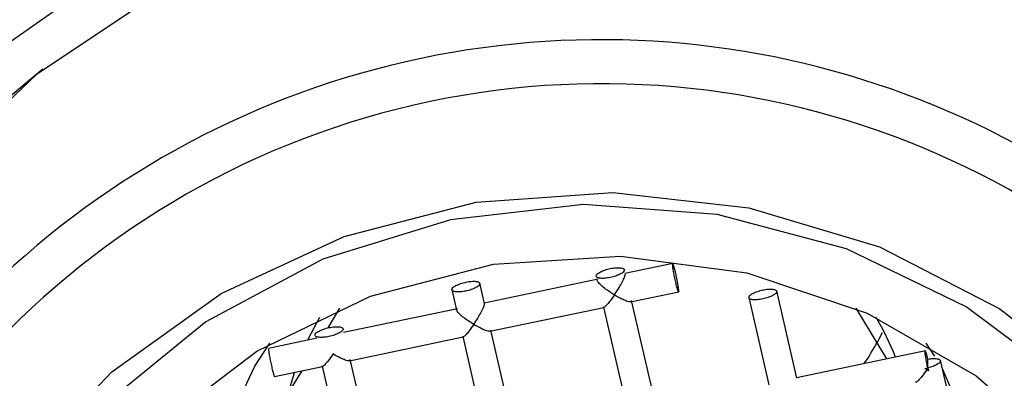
# Model space of a CAD drawing. Header units: millimetres. Extents: x 3953.184 to 3953.232, y 1838.635 to 1838.75.
# Tile 5 of 8: x 3953.2 to 3953.214, y 1838.691 to 1838.696. Entities that reach past the tile are written whole.
import ezdxf

# ---------------------------------------------------------------- set-up
doc = ezdxf.new("R2010")
doc.units = ezdxf.units.MM
doc.layers.add('SANINDUSA', color=3, linetype='Continuous')

msp = doc.modelspace()

# ---------------------------------------------------------------- linework, layer by layer
at = {"layer": 'SANINDUSA'}
for p, q in [((3953.208969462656, 1838.692447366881), (3953.208299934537, 1838.692306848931)), ((3953.207929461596, 1838.692229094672), (3953.206346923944, 1838.69189695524)), ((3953.206354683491, 1838.691892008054), (3953.206289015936, 1838.692175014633)), ((3953.205899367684, 1838.692084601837), (3953.205965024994, 1838.691801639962)), ((3953.208382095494, 1838.6919153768), (3953.209051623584, 1838.692055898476)), ((3953.210020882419, 1838.691975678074), (3953.210302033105, 1838.690764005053)), ((3953.210691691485, 1838.69085436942), (3953.210410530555, 1838.69206609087)), ((3953.204180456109, 1838.691553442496), (3953.204345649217, 1838.691825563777)), ((3953.205976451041, 1838.691819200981), (3953.20439370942, 1838.69148702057)), ((3953.206429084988, 1838.691505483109), (3953.208011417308, 1838.691837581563)), ((3953.20800365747, 1838.691842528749), (3953.208349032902, 1838.690354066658)), ((3953.208738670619, 1838.690444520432), (3953.20839330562, 1838.691932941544)), ((3953.211507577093, 1838.691825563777), (3953.21193477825, 1838.691121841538)), ((3953.204023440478, 1838.691409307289), (3953.203353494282, 1838.691268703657)), ((3953.204476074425, 1838.691095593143), (3953.206058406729, 1838.691427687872)), ((3953.20605064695, 1838.691432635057), (3953.206396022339, 1838.689944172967)), ((3953.206785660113, 1838.690034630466), (3953.206440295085, 1838.691523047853)), ((3953.212479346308, 1838.691339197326), (3953.212599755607, 1838.691162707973)), ((3953.212476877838, 1838.691235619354), (3953.210683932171, 1838.690859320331)), ((3953.203435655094, 1838.690877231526), (3953.204105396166, 1838.69101779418)), ((3953.204097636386, 1838.691022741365), (3953.204443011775, 1838.689534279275)), ((3953.204832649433, 1838.689624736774), (3953.204487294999, 1838.691113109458)), ((3953.212467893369, 1838.690988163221), (3953.212508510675, 1838.690996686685)), ((3953.212492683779, 1838.690972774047), (3953.212508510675, 1838.690996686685)), ((3953.212508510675, 1838.690996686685), (3953.212508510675, 1838.691119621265)), ((3953.212508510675, 1838.690996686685), (3953.212517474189, 1838.690958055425)), ((3953.213075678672, 1838.689406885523), (3953.212681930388, 1838.691103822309)), ((3953.203624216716, 1838.690637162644), (3953.203818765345, 1838.690957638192)), ((3953.212492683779, 1838.690972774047), (3953.212467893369, 1838.690988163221)), ((3953.212517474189, 1838.690958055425), (3953.212492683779, 1838.690972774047))]:
    msp.add_line(p, q, dxfattribs=at)
at = {"layer": 'SANINDUSA', "flags": 128}
for points in [[(3953.195176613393, 1838.686241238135), (3953.195360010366, 1838.688290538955), (3953.195904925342, 1838.69028088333), (3953.19679568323, 1838.692155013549), (3953.198006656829, 1838.693859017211), (3953.199503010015, 1838.695343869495), (3953.201241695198, 1838.696566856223), (3953.203172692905, 1838.697492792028), (3953.205240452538, 1838.69809504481), (3953.207385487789, 1838.698356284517), (3953.209546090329, 1838.698268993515), (3953.211660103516, 1838.697835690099), (3953.213666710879, 1838.697068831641), (3953.215508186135, 1838.695990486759), (3953.217131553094, 1838.694631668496), (3953.218490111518, 1838.693031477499), (3953.219544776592, 1838.691235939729), (3953.22026520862, 1838.689296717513), (3953.220630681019, 1838.687269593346), (3953.220630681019, 1838.685212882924), (3953.22026520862, 1838.683185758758), (3953.219560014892, 1838.681278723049)], [(3953.219922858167, 1838.684565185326), (3953.220051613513, 1838.686241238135), (3953.219867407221, 1838.688243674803), (3953.219320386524, 1838.690185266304), (3953.218427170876, 1838.692007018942), (3953.217214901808, 1838.693653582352), (3953.215720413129, 1838.695074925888), (3953.213989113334, 1838.696227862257), (3953.212073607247, 1838.697077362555), (3953.210032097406, 1838.697597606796), (3953.207926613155, 1838.697772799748), (3953.205821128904, 1838.697597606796), (3953.203779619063, 1838.697077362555), (3953.201864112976, 1838.696227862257), (3953.200132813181, 1838.695074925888), (3953.198638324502, 1838.693653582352), (3953.197426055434, 1838.692007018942), (3953.196532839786, 1838.690185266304), (3953.195985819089, 1838.688243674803), (3953.195801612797, 1838.686241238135), (3953.195801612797, 1838.686241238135)], [(3953.198918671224, 1838.688053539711), (3953.199903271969, 1838.689600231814), (3953.201177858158, 1838.69094175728), (3953.202696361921, 1838.692029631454), (3953.204403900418, 1838.692824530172), (3953.206238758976, 1838.693297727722), (3953.20813462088, 1838.69343211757), (3953.210022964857, 1838.693222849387), (3953.211835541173, 1838.692677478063), (3953.213506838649, 1838.69181572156), (3953.214976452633, 1838.690668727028), (3953.21619126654, 1838.68927794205), (3953.217107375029, 1838.687693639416), (3953.217691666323, 1838.685973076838)], [(3953.216777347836, 1838.680949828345), (3953.217280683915, 1838.682655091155), (3953.217424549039, 1838.684420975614), (3953.217203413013, 1838.686179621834), (3953.216625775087, 1838.687863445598), (3953.215713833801, 1838.689407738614), (3953.214502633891, 1838.690753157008), (3953.213038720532, 1838.691847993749), (3953.21137835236, 1838.692650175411), (3953.209585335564, 1838.693128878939), (3953.207728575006, 1838.693265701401), (3953.205879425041, 1838.693055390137), (3953.204108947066, 1838.692506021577), (3953.202485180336, 1838.691638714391), (3953.201070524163, 1838.690486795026), (3953.199919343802, 1838.689094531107), (3953.199075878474, 1838.687515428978)], [(3953.199836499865, 1838.687403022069), (3953.200673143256, 1838.688886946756), (3953.201806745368, 1838.690180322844), (3953.203190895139, 1838.691230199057), (3953.204768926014, 1838.691993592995), (3953.206476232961, 1838.692439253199), (3953.208242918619, 1838.692548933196), (3953.209996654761, 1838.692318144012), (3953.211665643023, 1838.691756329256), (3953.213181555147, 1838.690886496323), (3953.214482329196, 1838.689744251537), (3953.215514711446, 1838.688376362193), (3953.216236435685, 1838.686838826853), (3953.216617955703, 1838.685194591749), (3953.216643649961, 1838.683510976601), (3953.21631246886, 1838.681856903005), (3953.215637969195, 1838.680300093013)], [(3953.204063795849, 1838.691699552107), (3953.20394395, 1838.691481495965), (3953.203894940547, 1838.691382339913)], [(3953.202693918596, 1838.690015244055), (3953.203163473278, 1838.691019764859), (3953.203373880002, 1838.691339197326)], [(3953.203712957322, 1838.690935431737), (3953.203709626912, 1838.69092558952), (3953.203624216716, 1838.690637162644)], [(3953.212708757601, 1838.690988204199), (3953.213239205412, 1838.689758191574), (3953.213312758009, 1838.689463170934)]]:
    msp.add_lwpolyline(points, dxfattribs=at)
at = {"layer": 'SANINDUSA'}
for centre, radius, start, end in [((3953.207926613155, 1838.692188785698), 0.01157671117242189, 10.7508503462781, 169.2491496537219), ((3953.207973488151, 1838.683384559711), 0.01217076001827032, 37.45744864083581, 166.2486663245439), ((3953.207153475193, 1838.686313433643), 0.01122716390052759, 128.1256302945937, 179.5799185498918), ((3953.207981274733, 1838.683334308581), 0.0116098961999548, 30.88015445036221, 172.8259615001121), ((3953.208243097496, 1838.689608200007), 0.004117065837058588, 21.96849071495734, 30.52880645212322)]:
    msp.add_arc(centre, radius, start, end, dxfattribs=at)
for points, knots in [([(3953.207904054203, 1838.692273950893), (3953.207906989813, 1838.692282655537), (3953.207912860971, 1838.692300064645), (3953.207958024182, 1838.692330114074), (3953.208022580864, 1838.692357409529), (3953.208099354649, 1838.692378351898), (3953.208176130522, 1838.692389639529), (3953.208240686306, 1838.692389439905), (3953.208285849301, 1838.692378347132), (3953.208291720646, 1838.69236340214), (3953.208294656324, 1838.692355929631)], [0, 0, 0, 0, 0.1250020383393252, 0.250001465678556, 0.3750001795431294, 0.5000004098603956, 0.624999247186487, 0.7499986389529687, 0.8749990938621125, 1, 1, 1, 1]), ([(3953.20905056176, 1838.692065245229), (3953.209049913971, 1838.692076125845), (3953.209048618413, 1838.692097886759), (3953.209038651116, 1838.692161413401), (3953.209024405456, 1838.692236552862), (3953.209007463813, 1838.692314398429), (3953.208990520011, 1838.692382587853), (3953.208976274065, 1838.692430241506), (3953.208966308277, 1838.692452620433), (3953.208965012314, 1838.692442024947), (3953.208964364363, 1838.692436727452)], [0, 0, 0, 0, 0.1249975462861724, 0.2499914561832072, 0.3749941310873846, 0.4999985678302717, 0.6249944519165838, 0.7499964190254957, 0.8750040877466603, 1, 1, 1, 1]), ([(3953.20905056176, 1838.692065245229), (3953.209049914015, 1838.692059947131), (3953.209048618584, 1838.692049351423), (3953.209038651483, 1838.692071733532), (3953.209024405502, 1838.69211938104), (3953.209007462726, 1838.692187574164), (3953.208990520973, 1838.692265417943), (3953.208976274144, 1838.692340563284), (3953.20896630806, 1838.692404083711), (3953.208965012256, 1838.692425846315), (3953.208964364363, 1838.692436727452)], [0, 0, 0, 0, 0.1250069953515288, 0.2500024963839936, 0.3750000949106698, 0.5000003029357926, 0.6250039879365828, 0.7500026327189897, 0.8750032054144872, 1, 1, 1, 1]), ([(3953.208294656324, 1838.692355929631), (3953.208291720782, 1838.692347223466), (3953.208285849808, 1838.692329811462), (3953.208240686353, 1838.692299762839), (3953.208176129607, 1838.692272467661), (3953.208099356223, 1838.692251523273), (3953.208022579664, 1838.692240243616), (3953.207958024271, 1838.69224043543), (3953.207912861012, 1838.692251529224), (3953.207906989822, 1838.692266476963), (3953.207904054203, 1838.692273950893)], [0, 0, 0, 0, 0.1250037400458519, 0.2500028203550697, 0.3750011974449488, 0.500001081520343, 0.6249987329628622, 0.7499977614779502, 0.8749978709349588, 1, 1, 1, 1]), ([(3953.20815567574, 1838.692010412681), (3953.20817861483, 1838.692045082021), (3953.208217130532, 1838.69210329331), (3953.208258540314, 1838.692179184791), (3953.208283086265, 1838.692227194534), (3953.208297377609, 1838.692259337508), (3953.208306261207, 1838.692284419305), (3953.20830735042, 1838.692294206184), (3953.208307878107, 1838.692298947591)], [0, 0, 0, 0, 0.3296929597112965, 0.553568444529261, 0.680155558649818, 0.7951038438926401, 0.9007348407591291, 1, 1, 1, 1]), ([(3953.205899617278, 1838.692085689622), (3953.205902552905, 1838.692094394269), (3953.205908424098, 1838.692111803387), (3953.205953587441, 1838.692141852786), (3953.206018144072, 1838.69216914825), (3953.20609491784, 1838.692190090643), (3953.206171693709, 1838.692201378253), (3953.206236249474, 1838.692201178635), (3953.206281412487, 1838.692190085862), (3953.206287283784, 1838.69217514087), (3953.206290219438, 1838.692167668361)], [0, 0, 0, 0, 0.1250020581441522, 0.2500015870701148, 0.3750002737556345, 0.5000003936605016, 0.6249992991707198, 0.7499986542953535, 0.8749991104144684, 1, 1, 1, 1]), ([(3953.206290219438, 1838.692167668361), (3953.20628728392, 1838.692158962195), (3953.206281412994, 1838.692141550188), (3953.206236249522, 1838.692111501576), (3953.206171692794, 1838.692084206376), (3953.206094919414, 1838.692063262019), (3953.206018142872, 1838.692051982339), (3953.20595358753, 1838.692052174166), (3953.205908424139, 1838.692063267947), (3953.205902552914, 1838.692078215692), (3953.205899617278, 1838.692085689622)], [0, 0, 0, 0, 0.125003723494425, 0.2500028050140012, 0.3750011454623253, 0.5000010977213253, 0.6249986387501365, 0.7499976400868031, 0.8749978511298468, 1, 1, 1, 1]), ([(3953.20815567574, 1838.692010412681), (3953.20812044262, 1838.692033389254), (3953.208061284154, 1838.692071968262), (3953.207994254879, 1838.692123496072), (3953.207956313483, 1838.692158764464), (3953.207934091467, 1838.692183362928), (3953.207919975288, 1838.692203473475), (3953.207918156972, 1838.692212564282), (3953.207917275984, 1838.692216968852)], [0, 0, 0, 0, 0.3296929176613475, 0.5535736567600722, 0.6801589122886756, 0.7951049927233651, 0.9007266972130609, 1, 1, 1, 1]), ([(3953.210021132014, 1838.691976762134), (3953.210024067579, 1838.691985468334), (3953.210029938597, 1838.692002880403), (3953.210075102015, 1838.69203292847), (3953.210139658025, 1838.692060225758), (3953.210216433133, 1838.692081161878), (3953.210293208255, 1838.692092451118), (3953.210357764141, 1838.692092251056), (3953.210402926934, 1838.692081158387), (3953.210408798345, 1838.692066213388), (3953.210411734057, 1838.692058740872)], [0, 0, 0, 0, 0.1250040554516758, 0.2500033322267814, 0.3750019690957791, 0.5000008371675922, 0.6249995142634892, 0.7499988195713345, 0.8749991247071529, 1, 1, 1, 1]), ([(3953.20815567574, 1838.692010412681), (3953.208132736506, 1838.691978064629), (3953.208094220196, 1838.691923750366), (3953.208052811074, 1838.69187214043), (3953.208028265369, 1838.691847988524), (3953.208013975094, 1838.691837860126), (3953.208005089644, 1838.691836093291), (3953.208004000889, 1838.69184241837), (3953.208003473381, 1838.691845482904)], [0, 0, 0, 0, 0.3296967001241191, 0.5535799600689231, 0.6801723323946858, 0.7951218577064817, 0.9007354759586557, 1, 1, 1, 1]), ([(3953.208394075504, 1838.691927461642), (3953.208393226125, 1838.691924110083), (3953.208391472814, 1838.691917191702), (3953.20837747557, 1838.691914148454), (3953.208355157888, 1838.691916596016), (3953.208316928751, 1838.691927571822), (3953.208251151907, 1838.691956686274), (3953.208191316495, 1838.691990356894), (3953.20815567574, 1838.692010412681)], [0, 0, 0, 0, 0.09924709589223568, 0.2048685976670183, 0.3198180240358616, 0.4464243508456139, 0.6702645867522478, 1, 1, 1, 1]), ([(3953.210411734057, 1838.692058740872), (3953.210408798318, 1838.692050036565), (3953.210402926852, 1838.692032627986), (3953.210357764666, 1838.692002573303), (3953.21029320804, 1838.691975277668), (3953.210216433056, 1838.691954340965), (3953.210139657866, 1838.691943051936), (3953.210075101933, 1838.691943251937), (3953.210029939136, 1838.691954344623), (3953.210024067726, 1838.691969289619), (3953.210021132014, 1838.691976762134)], [0, 0, 0, 0, 0.1250019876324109, 0.250003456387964, 0.375002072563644, 0.5000005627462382, 0.624999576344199, 0.749998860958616, 0.8749991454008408, 0.9999999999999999, 0.9999999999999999, 0.9999999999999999, 0.9999999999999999]), ([(3953.20620266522, 1838.69160051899), (3953.206225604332, 1838.691635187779), (3953.206264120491, 1838.691693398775), (3953.206305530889, 1838.691769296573), (3953.20633007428, 1838.69181730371), (3953.206344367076, 1838.691849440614), (3953.206353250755, 1838.691874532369), (3953.206354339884, 1838.691884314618), (3953.206354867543, 1838.691889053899)], [0, 0, 0, 0, 0.3296941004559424, 0.5535763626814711, 0.6801730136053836, 0.795115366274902, 0.9007379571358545, 1, 1, 1, 1]), ([(3953.20620266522, 1838.69160051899), (3953.206167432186, 1838.691623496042), (3953.206108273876, 1838.691662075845), (3953.206041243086, 1838.691713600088), (3953.2060033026, 1838.691748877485), (3953.205981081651, 1838.691773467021), (3953.205966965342, 1838.691793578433), (3953.205965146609, 1838.691802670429), (3953.2059642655, 1838.691807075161)], [0, 0, 0, 0, 0.3296945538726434, 0.5535762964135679, 0.6801678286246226, 0.7951220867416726, 0.9007443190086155, 1, 1, 1, 1]), ([(3953.203998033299, 1838.69145416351), (3953.204000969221, 1838.691462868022), (3953.204006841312, 1838.691480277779), (3953.204052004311, 1838.691510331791), (3953.20411655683, 1838.691537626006), (3953.204193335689, 1838.691558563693), (3953.204270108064, 1838.691569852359), (3953.204334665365, 1838.691569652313), (3953.204379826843, 1838.691558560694), (3953.204385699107, 1838.691543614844), (3953.204388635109, 1838.691536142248)], [0, 0, 0, 0, 0.124992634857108, 0.2499957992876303, 0.3750017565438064, 0.5000022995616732, 0.6250056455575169, 0.7500066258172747, 0.8750088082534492, 1, 1, 1, 1]), ([(3953.20620266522, 1838.69160051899), (3953.206179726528, 1838.691568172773), (3953.206141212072, 1838.691513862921), (3953.2060997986, 1838.691462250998), (3953.206075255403, 1838.69143809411), (3953.206060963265, 1838.691427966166), (3953.206052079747, 1838.691426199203), (3953.206050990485, 1838.691432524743), (3953.206050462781, 1838.691435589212)], [0, 0, 0, 0, 0.3296939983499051, 0.5535618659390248, 0.6801566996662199, 0.7951049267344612, 0.9007365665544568, 1, 1, 1, 1]), ([(3953.20644106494, 1838.691517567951), (3953.20644021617, 1838.691514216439), (3953.206438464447, 1838.691507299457), (3953.206424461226, 1838.691504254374), (3953.206402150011, 1838.691506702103), (3953.206363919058, 1838.69151767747), (3953.206298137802, 1838.691546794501), (3953.206238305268, 1838.691580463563), (3953.20620266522, 1838.69160051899)], [0, 0, 0, 0, 0.09926477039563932, 0.2048665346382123, 0.3198315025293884, 0.446436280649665, 0.6702623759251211, 1, 1, 1, 1]), ([(3953.204388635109, 1838.691536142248), (3953.20438569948, 1838.691527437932), (3953.204379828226, 1838.691510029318), (3953.204334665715, 1838.691479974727), (3953.204270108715, 1838.691452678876), (3953.204193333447, 1838.691431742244), (3953.204116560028, 1838.691420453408), (3953.204052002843, 1838.691420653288), (3953.204006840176, 1838.691431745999), (3953.204000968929, 1838.691446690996), (3953.203998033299, 1838.69145416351)], [0, 0, 0, 0, 0.125001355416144, 0.2500024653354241, 0.3750005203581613, 0.4999998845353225, 0.6250013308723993, 0.7500000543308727, 0.8749997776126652, 1, 1, 1, 1]), ([(3953.211626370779, 1838.691057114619), (3953.211651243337, 1838.691095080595), (3953.211736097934, 1838.69122460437), (3953.21182046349, 1838.691378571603), (3953.211880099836, 1838.691487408)], [0, 0, 0, 0, 0.2931197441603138, 1, 1, 1, 1]), ([(3953.203354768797, 1838.691259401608), (3953.203355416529, 1838.691248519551), (3953.203356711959, 1838.691226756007), (3953.203366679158, 1838.69116322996), (3953.203380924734, 1838.691088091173), (3953.203397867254, 1838.69101024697), (3953.203414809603, 1838.690942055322), (3953.203429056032, 1838.690894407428), (3953.203439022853, 1838.690872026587), (3953.20344031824, 1838.690882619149), (3953.203440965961, 1838.690887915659)], [0, 0, 0, 0, 0.1250006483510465, 0.2499947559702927, 0.3749977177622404, 0.499996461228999, 0.6249976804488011, 0.7499963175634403, 0.8749927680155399, 1, 1, 1, 1]), ([(3953.20424965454, 1838.691190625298), (3953.204226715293, 1838.691158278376), (3953.204188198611, 1838.691103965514), (3953.204146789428, 1838.69105235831), (3953.204122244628, 1838.691028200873), (3953.204107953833, 1838.691018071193), (3953.204099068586, 1838.691016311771), (3953.204097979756, 1838.691022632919), (3953.204097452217, 1838.691025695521)], [0, 0, 0, 0, 0.3296911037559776, 0.5535756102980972, 0.6801726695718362, 0.7951229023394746, 0.9007368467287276, 1, 1, 1, 1]), ([(3953.204488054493, 1838.691107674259), (3953.204487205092, 1838.691104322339), (3953.204485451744, 1838.691097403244), (3953.204471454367, 1838.691094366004), (3953.204449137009, 1838.691096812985), (3953.204410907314, 1838.691107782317), (3953.204345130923, 1838.691136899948), (3953.204285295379, 1838.691170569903), (3953.20424965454, 1838.691190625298)], [0, 0, 0, 0, 0.0992473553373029, 0.2048682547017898, 0.3198179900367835, 0.4464226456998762, 0.6702635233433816, 1, 1, 1, 1]), ([(3953.212508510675, 1838.691119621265), (3953.212503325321, 1838.691140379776), (3953.212492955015, 1838.691181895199), (3953.212480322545, 1838.691221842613), (3953.212471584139, 1838.691239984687), (3953.212470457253, 1838.691229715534), (3953.21246989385, 1838.691224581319)], [0, 0, 0, 0, 0.2500082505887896, 0.4999972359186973, 0.7500162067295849, 1, 1, 1, 1]), ([(3953.212508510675, 1838.690996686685), (3953.212503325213, 1838.691020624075), (3953.212492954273, 1838.691068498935), (3953.212480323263, 1838.691137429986), (3953.212471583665, 1838.691194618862), (3953.212470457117, 1838.691214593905), (3953.21246989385, 1838.691224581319)], [0, 0, 0, 0, 0.2499974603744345, 0.4999957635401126, 0.7500005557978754, 1, 1, 1, 1]), ([(3953.212508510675, 1838.691119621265), (3953.212532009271, 1838.69112296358), (3953.212579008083, 1838.691129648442), (3953.212636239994, 1838.691127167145), (3953.212675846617, 1838.69111595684), (3953.212680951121, 1838.691101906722), (3953.212683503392, 1838.691094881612)], [0, 0, 0, 0, 0.2499962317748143, 0.5000096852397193, 0.7500030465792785, 1, 1, 1, 1]), ([(3953.212683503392, 1838.691094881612), (3953.212680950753, 1838.691086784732), (3953.212675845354, 1838.691070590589), (3953.212636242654, 1838.691042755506), (3953.2125790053, 1838.691016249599), (3953.212532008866, 1838.691003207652), (3953.212508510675, 1838.690996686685)], [0, 0, 0, 0, 0.249990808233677, 0.499993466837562, 0.7499970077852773, 1, 1, 1, 1]), ([(3953.212492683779, 1838.690972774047), (3953.212469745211, 1838.690940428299), (3953.212431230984, 1838.690886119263), (3953.212389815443, 1838.690834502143), (3953.212365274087, 1838.690810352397), (3953.21235098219, 1838.690800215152), (3953.212342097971, 1838.690798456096), (3953.212341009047, 1838.690804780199), (3953.212340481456, 1838.690807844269)], [0, 0, 0, 0, 0.3296942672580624, 0.5535620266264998, 0.6801741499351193, 0.7951245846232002, 0.9007364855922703, 1, 1, 1, 1])]:
    msp.add_open_spline(points, degree=3, knots=knots, dxfattribs=at)

doc.saveas('drawing.dxf')
